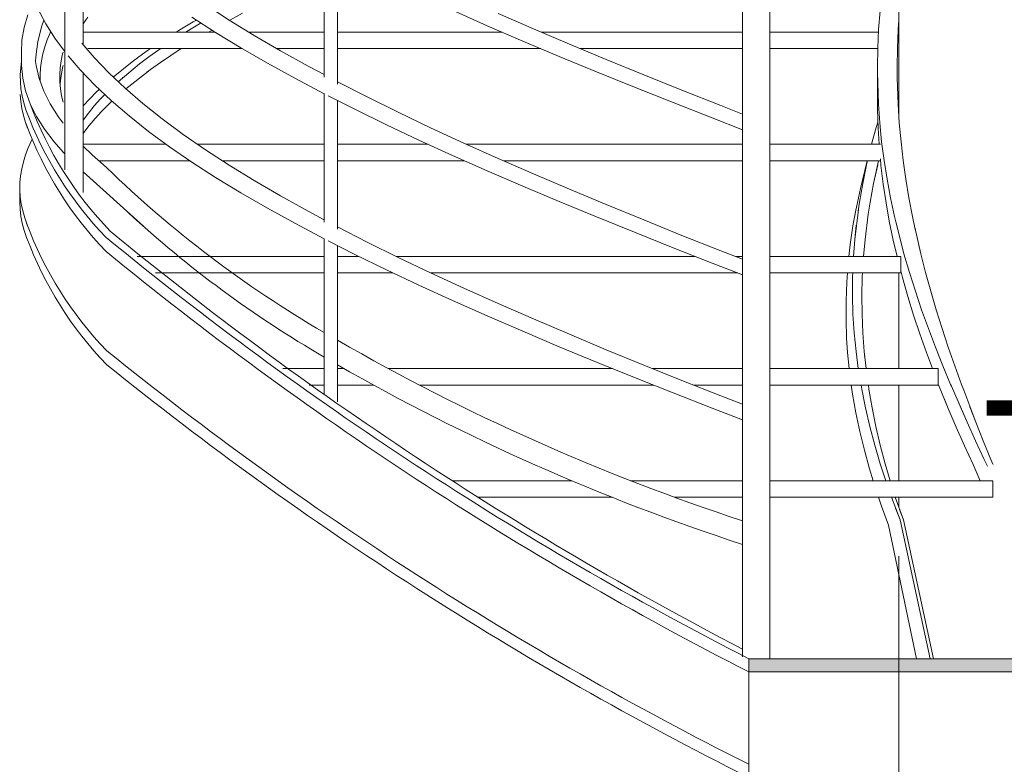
# Model space of a CAD drawing. Header units: millimetres. Extents: x 67877 to 166263, y -957 to 33454.
# Tile 34 of 98: x 80430 to 81923, y 8626 to 9755. Entities that reach past the tile are written whole.
import ezdxf

# ---------------------------------------------------------------- set-up
doc = ezdxf.new("R2010")
doc.units = ezdxf.units.MM
doc.linetypes.add('Wipeout_Contour', pattern=[1000, 0, -1000])
doc.layers.add('0_Nr_pióra__1', color=7, linetype='Continuous', lineweight=13)
doc.layers.add('0_Nr_pióra__103', color=7, linetype='Continuous', lineweight=5)
doc.styles.add('STYL_AUTOMATYCZNY_1', font='GOTHIC.TTF')

# ---------------------------------------------------------------- blocks, each defined once
blk = doc.blocks.new('Wymiary_72_4', base_point=(770546.9, 5923.1))
at = {"layer": '0_Nr_pióra__1', "linetype": 'Continuous'}
for p, q in [((770546.9, 5923.1), (770396.9, 6073.1)), ((770396.9, 6073.1), (770696.9, 6073.1)), ((770696.9, 6073.1), (770546.9, 5923.1))]:
    blk.add_line(p, q, dxfattribs=at)
at = {"layer": '0_Nr_pióra__1', "insert": (770143.5, 6152.7), "char_height": 225, "attachment_point": 7, "style": 'STYL_AUTOMATYCZNY_1'}
blk.add_mtext('\\A1;{\\pql;\\fCentury Gothic|b0|i0|c238|p34;+1,70}', dxfattribs=at)

msp = doc.modelspace()

# ---------------------------------------------------------------- linework, layer by layer
at = {"layer": '0_Nr_pióra__103', "linetype": 'Continuous'}
for p, q in [((80498.048, 9527.186), (80498.048, 10559.288)), ((81567.079, 8786.011), (81567.079, 10025.067)), ((81525.781, 8789.137), (81525.781, 10006.294)), ((80525.865, 9717.062), (80525.865, 9894.074)), ((80891.165, 9667.735), (80891.165, 9862.798)), ((81762.816, 9679.861), (81762.816, 9864.206)), ((80911.651, 9657.207), (80911.651, 9852.402)), ((80469.133, 9748.842), (80456.824, 9772.16)), ((80747.128, 9754.411), (80711.208, 9777.729)), ((80748.255, 9754.302), (80767.542, 9764.927)), ((81138.686, 9745.803), (81086.173, 9769.121)), ((81732.247, 9740.017), (81734.567, 9768.404)), ((81732.247, 9740.017), (81734.567, 9768.404)), ((80436.379, 9743.155), (80442.2, 9762.463)), ((80463.141, 9745.385), (80466.304, 9754.201)), ((80525.865, 9748.817), (80533.03, 9758.502)), ((80674.822, 9740.939), (80692.774, 9751.564)), ((80689.672, 9740.939), (80704.726, 9749.946)), ((80726.874, 9735.663), (80690.715, 9758.981)), ((80692.774, 9751.564), (80697.787, 9754.421)), ((80785.123, 9731.093), (80747.128, 9754.411)), ((80747.763, 9754.021), (80748.255, 9754.302)), ((81208.662, 9741.232), (81155.3, 9764.55)), ((81761.82, 9740.017), (81762.816, 9754.507)), ((81761.82, 9740.017), (81762.816, 9754.507)), ((80433.158, 9723.846), (80436.379, 9743.155)), ((80457.336, 9722.067), (80463.141, 9745.385)), ((80462.173, 9741.497), (80462.748, 9743.351)), ((80483.992, 9725.524), (80469.133, 9748.842)), ((80476.006, 9734.935), (80476.878, 9736.688)), ((80525.865, 9736.011), (80726.335, 9736.011)), ((80666.826, 9736.011), (80674.822, 9740.939)), ((80681.762, 9736.011), (80689.672, 9740.939)), ((80716.223, 9736.011), (80721.579, 9739.078)), ((80765.143, 9712.346), (80726.874, 9735.663)), ((80777.109, 9736.011), (80891.165, 9736.011)), ((80911.651, 9736.011), (81161.328, 9736.011)), ((81192.606, 9722.485), (81138.686, 9745.803)), ((81263.311, 9717.914), (81208.662, 9741.232)), ((81220.898, 9736.011), (81525.781, 9736.011)), ((81567.079, 9736.011), (81732.053, 9736.011)), ((81730.869, 9711.63), (81732.247, 9740.017)), ((81730.869, 9711.63), (81732.247, 9740.017)), ((81760.697, 9711.63), (81761.82, 9740.017)), ((81760.697, 9711.63), (81761.82, 9740.017)), ((80432.54, 9704.537), (80433.158, 9723.846)), ((80454.101, 9698.749), (80457.336, 9722.067)), ((80467.755, 9713.685), (80471.494, 9724.31)), ((80471.494, 9724.31), (80476.006, 9734.935)), ((80498.048, 9706.669), (80483.992, 9725.524)), ((80825.128, 9707.775), (80785.123, 9731.093)), ((81247.839, 9699.167), (81192.606, 9722.485)), ((80464.79, 9703.06), (80467.755, 9713.685)), ((80494.701, 9703.06), (80495.467, 9705.86)), ((80542.434, 9697.636), (80523.77, 9719.518)), ((80533.102, 9711.011), (80767.45, 9711.011)), ((80610.221, 9698.439), (80625.272, 9709.064)), ((80625.272, 9709.064), (80628.166, 9711.011)), ((80625.763, 9698.439), (80640.654, 9709.064)), ((80640.654, 9709.064), (80643.517, 9711.011)), ((80658.761, 9700.729), (80674.692, 9711.011)), ((80805.456, 9689.028), (80765.143, 9712.346)), ((80819.576, 9711.011), (80891.165, 9711.011)), ((80867.074, 9684.457), (80825.128, 9707.775)), ((80911.651, 9711.011), (80996.571, 9711.011)), ((80992.578, 9711.011), (81219.784, 9711.011)), ((81319.152, 9694.597), (81263.311, 9717.914)), ((81279.842, 9711.011), (81525.781, 9711.011)), ((81567.079, 9711.011), (81730.857, 9711.011)), ((81730.34, 9683.296), (81730.869, 9711.63)), ((81730.34, 9683.296), (81730.869, 9711.63)), ((81760.309, 9683.296), (81760.697, 9711.63)), ((81760.309, 9683.296), (81760.697, 9711.63)), ((81762.816, 9610.216), (81762.816, 9713.964)), ((80431.202, 9681.81), (80432.504, 9691.405)), ((80432.487, 9685.426), (80432.54, 9704.537)), ((80453.89, 9691.291), (80454.101, 9698.749)), ((80454.506, 9685.229), (80453.89, 9691.291)), ((80461.189, 9681.81), (80462.6, 9692.435)), ((80462.6, 9692.435), (80464.79, 9703.06)), ((80491.175, 9681.81), (80492.557, 9692.435)), ((80492.557, 9692.435), (80494.701, 9703.06)), ((80521.253, 9678.888), (80503.042, 9700.25)), ((80564.748, 9674.318), (80542.434, 9697.636)), ((80571.413, 9668.025), (80600.289, 9691.062)), ((80600.289, 9691.062), (80610.221, 9698.439)), ((80611.611, 9687.814), (80625.763, 9698.439)), ((80643.019, 9690.104), (80658.761, 9700.729)), ((81304.292, 9675.849), (81247.839, 9699.167)), ((81376.092, 9671.279), (81319.152, 9694.597)), ((80430.554, 9671.185), (80431.202, 9681.81)), ((80434.231, 9666.117), (80432.487, 9685.426)), ((80459.037, 9665.92), (80454.506, 9685.229)), ((80460.554, 9671.185), (80461.189, 9681.81)), ((80490.555, 9671.185), (80491.175, 9681.81)), ((80492.879, 9673.528), (80495.156, 9684.153)), ((80495.156, 9684.153), (80495.467, 9685.239)), ((80543.591, 9655.57), (80521.253, 9678.888)), ((80579.247, 9660.63), (80611.611, 9687.814)), ((80590.535, 9650.062), (80624.836, 9677.12)), ((80608.362, 9685.239), (80611.611, 9687.814)), ((80622.658, 9675.5), (80628.006, 9679.479)), ((80628.006, 9679.479), (80643.019, 9690.104)), ((80847.744, 9665.71), (80805.456, 9689.028)), ((80891.165, 9671.637), (80867.074, 9684.457)), ((81361.868, 9652.531), (81304.292, 9675.849)), ((81730.429, 9675.467), (81730.34, 9683.296)), ((81730.429, 9675.467), (81730.34, 9683.296)), ((81730.486, 9618.805), (81730.345, 9675.467)), ((81731.837, 9626.63), (81730.429, 9675.467)), ((81760.529, 9665.706), (81760.309, 9683.296)), ((81760.529, 9665.706), (81760.309, 9683.296)), ((80430.7, 9660.56), (80430.554, 9671.185)), ((80431.639, 9649.935), (80430.7, 9660.56)), ((80438.578, 9646.809), (80434.231, 9666.117)), ((80466.128, 9646.612), (80459.037, 9665.92)), ((80460.687, 9661.428), (80460.554, 9671.185)), ((80490.698, 9660.56), (80490.555, 9671.185)), ((80491.603, 9649.935), (80490.698, 9660.56)), ((80490.97, 9657.366), (80491.363, 9662.903)), ((80491.363, 9662.903), (80492.879, 9673.528)), ((80525.865, 9492.875), (80525.865, 9674.074)), ((80589.448, 9651), (80564.748, 9674.318)), ((80585.553, 9666.564), (80586.314, 9667.203)), ((80891.511, 9642.616), (80847.744, 9665.71)), ((80956.503, 9637.821), (80911.651, 9660.751)), ((81434.032, 9647.961), (81376.092, 9671.279)), ((81761.756, 9626.63), (81760.513, 9666.956)), ((80433.371, 9639.31), (80431.639, 9649.935)), ((80445.519, 9627.5), (80438.578, 9646.809)), ((80475.767, 9627.303), (80466.128, 9646.612)), ((80493.27, 9639.31), (80491.603, 9649.935)), ((80568.352, 9632.253), (80543.591, 9655.57)), ((80546.324, 9645.314), (80550.396, 9649.163)), ((80616.492, 9627.682), (80589.448, 9651)), ((81420.469, 9629.214), (81361.868, 9652.531)), ((81492.874, 9624.643), (81434.032, 9647.961)), ((81730.486, 9618.805), (81730.415, 9647.138)), ((80431.425, 9631.028), (80430.619, 9641.653)), ((80433.024, 9620.403), (80431.425, 9631.028)), ((80435.896, 9628.685), (80433.371, 9639.31)), ((80495.467, 9629.7), (80493.27, 9639.31)), ((80526.195, 9624.064), (80535.866, 9634.689)), ((80535.866, 9634.689), (80546.324, 9645.314)), ((80542.616, 9624.064), (80552.187, 9634.689)), ((80552.187, 9634.689), (80558.684, 9641.358)), ((80564.149, 9626.354), (80569.422, 9631.334)), ((80595.493, 9608.935), (80568.352, 9632.253)), ((80891.165, 9447.735), (80891.165, 9642.798)), ((80937.953, 9619.074), (80897.64, 9639.501)), ((80911.651, 9437.207), (80911.651, 9632.402)), ((81003.832, 9614.504), (80956.503, 9637.821)), ((81761.756, 9626.63), (81761.11, 9643.377)), ((80435.415, 9609.778), (80433.024, 9620.403)), ((80439.212, 9618.06), (80435.896, 9628.685)), ((80455.044, 9608.192), (80445.519, 9627.5)), ((80487.937, 9607.995), (80475.767, 9627.303)), ((80525.865, 9623.668), (80526.195, 9624.064)), ((80533.829, 9613.439), (80542.616, 9624.064)), ((80543.968, 9605.104), (80553.669, 9615.729)), ((80553.669, 9615.729), (80564.149, 9626.354)), ((80645.834, 9604.364), (80616.492, 9627.682)), ((80985.72, 9595.756), (80937.953, 9619.074)), ((81479.994, 9605.896), (81420.469, 9629.214)), ((81525.781, 9611.797), (81492.874, 9624.643)), ((81731.407, 9590.472), (81730.486, 9618.805)), ((81731.407, 9590.472), (81730.486, 9618.805)), ((81733.856, 9598.296), (81731.837, 9626.63)), ((81733.856, 9598.296), (81731.837, 9626.63)), ((81763.585, 9598.296), (81761.756, 9626.63)), ((81763.585, 9598.296), (81761.756, 9626.63)), ((80438.597, 9599.153), (80435.415, 9609.778)), ((80467.135, 9588.883), (80455.044, 9608.192)), ((80495.467, 9598.091), (80487.937, 9607.995)), ((80525.831, 9602.814), (80533.829, 9613.439)), ((80535.05, 9594.479), (80543.968, 9605.104)), ((80624.969, 9585.617), (80595.493, 9608.935)), ((80677.424, 9581.046), (80645.834, 9604.364)), ((81052.797, 9591.186), (81003.832, 9614.504)), ((81525.781, 9588.178), (81479.994, 9605.896)), ((80441.77, 9590.667), (80438.597, 9599.153)), ((80481.772, 9569.574), (80467.135, 9588.883)), ((80526.921, 9583.854), (80535.05, 9594.479)), ((81035.155, 9572.439), (80985.72, 9595.756)), ((81103.315, 9567.868), (81052.797, 9591.186)), ((81721.642, 9566.011), (81728.658, 9591.655)), ((81721.642, 9566.011), (81728.658, 9591.655)), ((81728.658, 9591.655), (81731.107, 9599.711)), ((81728.658, 9591.655), (81731.107, 9599.711)), ((81732.934, 9566.011), (81731.407, 9590.472)), ((81732.934, 9566.011), (81731.407, 9590.472)), ((81736.715, 9569.963), (81733.856, 9598.296)), ((81736.715, 9569.963), (81733.856, 9598.296)), ((81766.144, 9569.963), (81763.585, 9598.296)), ((81766.144, 9569.963), (81763.585, 9598.296)), ((80442.663, 9560.709), (80448.596, 9573.595)), ((80525.865, 9582.33), (80526.921, 9583.854)), ((80656.727, 9562.299), (80624.969, 9585.617)), ((80711.208, 9557.729), (80677.424, 9581.046)), ((81086.173, 9549.121), (81035.155, 9572.439)), ((80438.558, 9550.084), (80442.663, 9560.709)), ((80495.467, 9554.164), (80481.772, 9569.574)), ((80525.865, 9566.011), (80651.671, 9566.011)), ((80539.406, 9550.069), (80525.865, 9563.394)), ((80690.715, 9538.981), (80656.727, 9562.299)), ((80699.207, 9566.011), (80761.589, 9566.011)), ((80747.128, 9534.411), (80711.208, 9557.729)), ((80756.54, 9566.011), (80891.165, 9566.011)), ((80820.281, 9566.011), (80885.623, 9566.011)), ((80911.651, 9566.011), (81049.218, 9566.011)), ((80911.651, 9566.011), (81049.218, 9566.011)), ((80911.651, 9566.011), (80913.019, 9566.011)), ((81155.3, 9544.55), (81103.315, 9567.868)), ((81107.454, 9566.011), (81321.311, 9566.011)), ((81107.454, 9566.011), (81321.311, 9566.011)), ((81308.809, 9566.011), (81525.781, 9566.011)), ((81391.538, 9566.011), (81517.487, 9566.011)), ((81567.079, 9566.011), (81734.928, 9566.011)), ((81567.079, 9566.011), (81734.928, 9566.011)), ((81740.401, 9541.63), (81736.715, 9569.963)), ((81740.401, 9541.63), (81736.715, 9569.963)), ((81769.422, 9541.63), (81766.144, 9569.963)), ((81769.422, 9541.63), (81766.144, 9569.963)), ((80435.243, 9539.459), (80438.558, 9550.084)), ((80498.048, 9551.573), (80495.467, 9554.164)), ((80561.451, 9530.761), (80539.406, 9550.069)), ((80549.748, 9541.011), (80687.756, 9541.011)), ((80549.748, 9541.011), (80687.756, 9541.011)), ((80549.748, 9541.011), (80687.756, 9541.011)), ((80736.96, 9541.011), (80814.112, 9541.011)), ((80736.96, 9541.011), (80814.112, 9541.011)), ((80736.96, 9541.011), (80814.112, 9541.011)), ((80802.509, 9541.011), (80885.978, 9541.011)), ((80874.829, 9541.011), (80885.623, 9541.011)), ((80885.978, 9541.011), (80891.165, 9541.011)), ((80911.651, 9541.011), (81104.436, 9541.011)), ((80911.651, 9541.011), (81104.436, 9541.011)), ((81138.686, 9525.803), (81086.173, 9549.121)), ((81208.662, 9521.232), (81155.3, 9544.55)), ((81163.398, 9541.011), (81396.333, 9541.011)), ((81163.398, 9541.011), (81396.333, 9541.011)), ((81389.769, 9541.011), (81517.487, 9541.011)), ((81466.923, 9541.011), (81517.487, 9541.011)), ((81504.084, 9541.011), (81525.781, 9541.011)), ((81567.079, 9541.011), (81735.123, 9541.011)), ((81567.079, 9541.011), (81735.123, 9541.011)), ((81704.547, 9498.83), (81715.06, 9541.12)), ((81714.04, 9534.988), (81715.499, 9541.011)), ((81714.04, 9534.988), (81715.499, 9541.011)), ((81724.664, 9506.655), (81732.089, 9541.011)), ((81735.786, 9533.805), (81734.851, 9543.954)), ((81735.786, 9533.805), (81734.851, 9543.954)), ((81744.902, 9513.296), (81740.401, 9541.63)), ((81744.902, 9513.296), (81740.401, 9541.63)), ((81773.407, 9513.296), (81769.422, 9541.63)), ((81773.407, 9513.296), (81769.422, 9541.63)), ((80430.989, 9518.209), (80432.72, 9528.834)), ((80432.72, 9528.834), (80435.243, 9539.459)), ((80726.874, 9515.663), (80690.715, 9538.981)), ((80785.123, 9511.093), (80747.128, 9534.411)), ((81704.547, 9498.83), (81711.59, 9527.163)), ((81708.085, 9506.655), (81714.04, 9534.988)), ((81708.085, 9506.655), (81714.04, 9534.988)), ((81724.664, 9506.655), (81730.787, 9534.988)), ((81739.228, 9505.472), (81735.786, 9533.805)), ((81739.228, 9505.472), (81735.786, 9533.805)), ((80430.052, 9507.584), (80430.989, 9518.209)), ((80617.225, 9441.652), (80525.865, 9524.363)), ((80765.143, 9492.346), (80726.874, 9515.663)), ((80825.128, 9487.775), (80785.123, 9511.093)), ((81192.606, 9502.485), (81138.686, 9525.803)), ((81263.311, 9497.914), (81208.662, 9521.232)), ((81750.201, 9484.963), (81744.902, 9513.296)), ((81750.201, 9484.963), (81744.902, 9513.296)), ((81778.085, 9484.963), (81773.407, 9513.296)), ((81778.085, 9484.963), (81773.407, 9513.296)), ((80429.694, 9478.052), (80429.908, 9496.959)), ((80429.908, 9496.959), (80430.052, 9507.584)), ((80430.559, 9486.334), (80429.908, 9496.959)), ((81247.839, 9479.167), (81192.606, 9502.485)), ((81319.152, 9474.597), (81263.311, 9497.914)), ((81698.45, 9470.497), (81704.547, 9498.83)), ((81698.45, 9470.497), (81704.547, 9498.83)), ((81703.065, 9478.321), (81708.085, 9506.655)), ((81703.065, 9478.321), (81708.085, 9506.655)), ((81719.413, 9478.321), (81724.664, 9506.655)), ((81719.413, 9478.321), (81724.664, 9506.655)), ((81743.489, 9477.138), (81739.228, 9505.472)), ((81743.489, 9477.138), (81739.228, 9505.472)), ((80432.003, 9475.709), (80430.559, 9486.334)), ((80805.456, 9469.028), (80765.143, 9492.346)), ((80867.074, 9464.457), (80825.128, 9487.775)), ((81756.278, 9456.63), (81750.201, 9484.963)), ((81756.278, 9456.63), (81750.201, 9484.963)), ((81783.439, 9456.63), (81778.085, 9484.963)), ((81783.439, 9456.63), (81778.085, 9484.963)), ((80430.211, 9467.427), (80429.694, 9478.052)), ((80431.522, 9456.802), (80430.211, 9467.427)), ((80434.241, 9465.084), (80432.003, 9475.709)), ((80847.744, 9445.71), (80805.456, 9469.028)), ((81304.292, 9455.849), (81247.839, 9479.167)), ((81376.092, 9451.279), (81319.152, 9474.597)), ((81695.895, 9421.655), (81701.471, 9467.226)), ((81697.654, 9466.097), (81698.45, 9470.497)), ((81697.654, 9466.097), (81698.45, 9470.497)), ((81701.146, 9464.964), (81703.065, 9478.321)), ((81701.146, 9464.964), (81703.065, 9478.321)), ((81716.587, 9459.956), (81719.413, 9478.321)), ((81716.587, 9459.956), (81719.413, 9478.321)), ((81748.404, 9449.638), (81743.489, 9477.138)), ((81748.404, 9449.638), (81743.489, 9477.138)), ((80433.626, 9446.177), (80431.522, 9456.802)), ((80437.27, 9454.459), (80434.241, 9465.084)), ((80441.089, 9443.834), (80437.27, 9454.459)), ((80891.165, 9451.637), (80867.074, 9464.457)), ((81361.868, 9432.531), (81304.292, 9455.849)), ((81693.322, 9442.163), (81697.654, 9466.097)), ((81711.603, 9421.655), (81716.587, 9459.956)), ((81758.776, 9446.274), (81756.278, 9456.63)), ((81758.776, 9446.274), (81756.278, 9456.63)), ((81787.62, 9436.92), (81783.439, 9456.63)), ((81787.62, 9436.92), (81783.439, 9456.63)), ((80436.523, 9435.552), (80433.626, 9446.177)), ((80441.298, 9443.352), (80441.089, 9443.834)), ((80891.511, 9422.616), (80847.744, 9445.71)), ((80956.503, 9417.821), (80911.651, 9440.751)), ((81434.032, 9427.961), (81376.092, 9451.279)), ((81689.182, 9413.83), (81693.322, 9442.163)), ((81689.182, 9413.83), (81693.322, 9442.163)), ((81693.322, 9442.163), (81693.835, 9444.999)), ((81695.895, 9421.655), (81698.293, 9443.567)), ((81711.603, 9421.655), (81713.67, 9438.624)), ((81754.401, 9420.472), (81748.404, 9449.638)), ((81770.676, 9399.963), (81758.124, 9448.977)), ((81796.093, 9399.963), (81786.9, 9440.318)), ((80440.21, 9424.927), (80436.523, 9435.552)), ((80891.165, 9187.555), (80891.165, 9422.798)), ((81420.469, 9409.214), (81361.868, 9432.531)), ((81492.874, 9404.643), (81434.032, 9427.961)), ((81693.973, 9396.011), (81695.895, 9421.655)), ((81693.973, 9396.011), (81695.895, 9421.655)), ((81709.313, 9396.011), (81711.603, 9421.655)), ((81709.313, 9396.011), (81711.603, 9421.655)), ((81754.401, 9420.472), (81753.282, 9425.893)), ((81770.676, 9399.963), (81764.736, 9422.211)), ((80937.953, 9399.074), (80897.64, 9419.501)), ((80911.651, 9175.67), (80911.651, 9412.402)), ((81003.832, 9394.504), (80956.503, 9417.821)), ((81479.994, 9385.896), (81420.469, 9409.214)), ((81687.21, 9396.011), (81689.182, 9413.83)), ((81687.21, 9396.011), (81689.182, 9413.83)), ((81760.109, 9396.011), (81754.401, 9420.472)), ((81760.109, 9396.011), (81754.401, 9420.472)), ((81796.093, 9399.963), (81793.007, 9413.125)), ((80607.688, 9396.011), (80891.165, 9396.011)), ((80911.651, 9396.011), (80944.228, 9396.011)), ((80985.72, 9375.756), (80937.953, 9399.074)), ((81000.772, 9396.011), (81176.844, 9396.011)), ((81052.797, 9371.186), (81003.832, 9394.504)), ((81152.896, 9396.011), (81454.172, 9396.011)), ((81245.763, 9396.011), (81454.172, 9396.011)), ((81525.781, 9391.797), (81492.874, 9404.643)), ((81514.985, 9396.011), (81525.781, 9396.011)), ((81514.985, 9396.011), (81517.487, 9396.011)), ((81514.985, 9396.011), (81517.487, 9396.011)), ((81567.079, 9396.011), (81765.795, 9396.011)), ((81567.079, 9396.011), (81765.795, 9396.011)), ((81765.795, 9396.011), (81765.795, 9371.011)), ((81778.943, 9371.63), (81770.676, 9399.963)), ((81778.943, 9371.63), (81770.676, 9399.963)), ((81803.346, 9371.63), (81796.093, 9399.963)), ((81803.346, 9371.63), (81796.093, 9399.963)), ((81525.781, 9368.178), (81479.994, 9385.896)), ((80635.774, 9371.011), (80891.165, 9371.011)), ((80911.651, 9371.011), (80995.78, 9371.011)), ((81035.155, 9352.439), (80985.72, 9375.756)), ((81103.315, 9347.868), (81052.797, 9371.186)), ((81053.175, 9371.011), (81248.012, 9371.011)), ((81217.361, 9371.011), (81248.012, 9371.011)), ((81228.729, 9371.011), (81518.46, 9371.011)), ((81317.684, 9371.011), (81517.487, 9371.011)), ((81567.079, 9371.011), (81766.493, 9371.011)), ((81567.079, 9371.011), (81766.493, 9371.011)), ((81567.079, 9371.011), (81572.432, 9371.011)), ((81683.925, 9357.163), (81684.962, 9371.011)), ((81683.925, 9357.163), (81684.962, 9371.011)), ((81692.49, 9336.655), (81692.635, 9364.988)), ((81692.49, 9336.655), (81692.635, 9364.988)), ((81692.635, 9364.988), (81692.877, 9371.011)), ((81692.635, 9364.988), (81692.877, 9371.011)), ((81706.808, 9336.655), (81707.472, 9364.988)), ((81706.808, 9336.655), (81707.472, 9364.988)), ((81707.472, 9364.988), (81707.812, 9371.011)), ((81707.472, 9364.988), (81707.812, 9371.011)), ((81762.816, 9226.011), (81762.816, 9371.011)), ((81768.362, 9363.805), (81765.729, 9373.954)), ((81768.362, 9363.805), (81765.729, 9373.954)), ((81776.423, 9335.472), (81768.362, 9363.805)), ((81776.423, 9335.472), (81768.362, 9363.805)), ((81787.882, 9343.296), (81778.943, 9371.63)), ((81787.882, 9343.296), (81778.943, 9371.63)), ((81811.181, 9343.296), (81803.346, 9371.63)), ((81811.181, 9343.296), (81803.346, 9371.63)), ((81086.173, 9329.121), (81035.155, 9352.439)), ((81155.3, 9324.55), (81103.315, 9347.868)), ((81682.826, 9328.83), (81683.925, 9357.163)), ((81682.826, 9328.83), (81683.925, 9357.163)), ((81693.335, 9308.321), (81692.49, 9336.655)), ((81693.335, 9308.321), (81692.49, 9336.655)), ((81707.082, 9308.321), (81706.808, 9336.655)), ((81707.082, 9308.321), (81706.808, 9336.655)), ((81785.166, 9307.138), (81776.423, 9335.472)), ((81785.166, 9307.138), (81776.423, 9335.472)), ((81797.461, 9314.963), (81787.882, 9343.296)), ((81797.461, 9314.963), (81787.882, 9343.296)), ((81819.57, 9314.963), (81811.181, 9343.296)), ((81819.57, 9314.963), (81811.181, 9343.296)), ((81138.686, 9305.803), (81086.173, 9329.121)), ((81208.662, 9301.232), (81155.3, 9324.55)), ((81682.754, 9300.497), (81682.826, 9328.83)), ((81682.754, 9300.497), (81682.826, 9328.83)), ((81192.606, 9282.485), (81138.686, 9305.803)), ((81695.168, 9279.988), (81693.335, 9308.321)), ((81695.168, 9279.988), (81693.335, 9308.321)), ((81708.293, 9279.988), (81707.082, 9308.321)), ((81708.293, 9279.988), (81707.082, 9308.321)), ((81794.559, 9278.805), (81785.166, 9307.138)), ((81794.559, 9278.805), (81785.166, 9307.138)), ((81807.645, 9286.63), (81797.461, 9314.963)), ((81807.645, 9286.63), (81797.461, 9314.963)), ((81828.482, 9286.63), (81819.57, 9314.963)), ((81828.482, 9286.63), (81819.57, 9314.963)), ((81263.311, 9277.914), (81208.662, 9301.232)), ((81683.709, 9272.163), (81682.754, 9300.497)), ((81683.709, 9272.163), (81682.754, 9300.497)), ((81247.839, 9259.167), (81192.606, 9282.485)), ((81319.152, 9254.597), (81263.311, 9277.914)), ((81685.249, 9250.12), (81683.709, 9272.163)), ((81685.249, 9250.12), (81683.709, 9272.163)), ((81697.983, 9251.655), (81695.168, 9279.988)), ((81697.983, 9251.655), (81695.168, 9279.988)), ((81710.438, 9251.655), (81708.293, 9279.988)), ((81710.438, 9251.655), (81708.293, 9279.988)), ((81804.566, 9250.472), (81794.559, 9278.805)), ((81804.566, 9250.472), (81794.559, 9278.805)), ((81818.395, 9258.296), (81807.645, 9286.63)), ((81818.395, 9258.296), (81807.645, 9286.63)), ((81837.884, 9258.296), (81828.482, 9286.63)), ((81837.884, 9258.296), (81828.482, 9286.63)), ((81304.292, 9235.849), (81247.839, 9259.167)), ((81829.672, 9229.963), (81818.395, 9258.296)), ((81829.672, 9229.963), (81818.395, 9258.296)), ((81847.741, 9229.963), (81837.884, 9258.296)), ((81847.741, 9229.963), (81837.884, 9258.296)), ((81376.092, 9231.279), (81319.152, 9254.597)), ((81687.571, 9226.011), (81685.249, 9250.12)), ((81698.774, 9245.733), (81697.983, 9251.655)), ((81701.409, 9226.011), (81697.983, 9251.655)), ((81711.527, 9241.597), (81710.438, 9251.655)), ((81713.216, 9226.011), (81710.438, 9251.655)), ((81813.705, 9226.011), (81804.566, 9250.472)), ((81813.705, 9226.011), (81804.566, 9250.472)), ((81361.868, 9212.531), (81304.292, 9235.849)), ((81434.032, 9207.961), (81376.092, 9231.279)), ((81841.434, 9201.63), (81829.672, 9229.963)), ((81841.434, 9201.63), (81829.672, 9229.963)), ((81858.016, 9201.63), (81847.741, 9229.963)), ((81858.016, 9201.63), (81847.741, 9229.963)), ((80828.638, 9226.011), (80891.165, 9226.011)), ((80911.651, 9226.011), (80921.585, 9226.011)), ((80988.595, 9226.011), (81328.584, 9226.011)), ((81420.469, 9189.214), (81361.868, 9212.531)), ((81389.181, 9226.011), (81525.781, 9226.011)), ((81567.079, 9226.011), (81690.687, 9226.011)), ((81567.079, 9226.011), (81690.687, 9226.011)), ((81687.571, 9226.011), (81687.462, 9227.048)), ((81690.687, 9226.011), (81822.339, 9226.011)), ((81759.587, 9226.011), (81822.339, 9226.011)), ((81822.339, 9226.011), (81822.339, 9201.011)), ((80868.586, 9201.011), (80891.165, 9201.011)), ((80911.651, 9201.011), (80966.365, 9201.011)), ((81035.783, 9201.011), (81390.82, 9201.011)), ((81492.874, 9184.643), (81434.032, 9207.961)), ((81451.569, 9201.011), (81525.781, 9201.011)), ((81567.079, 9201.011), (81768.469, 9201.011)), ((81567.079, 9201.011), (81822.339, 9201.011)), ((81692.683, 9187.163), (81690.728, 9201.011)), ((81692.683, 9187.163), (81690.728, 9201.011)), ((81706.511, 9194.988), (81705.503, 9201.011)), ((81706.511, 9194.988), (81705.503, 9201.011)), ((81717.49, 9194.988), (81716.643, 9201.011)), ((81717.49, 9194.988), (81716.643, 9201.011)), ((81762.816, 9056.011), (81762.816, 9201.011)), ((81837.899, 9165.472), (81823.179, 9201.356)), ((81842.517, 9199.116), (81841.434, 9201.63)), ((81842.517, 9199.116), (81841.434, 9201.63)), ((81866.241, 9144.963), (81842.517, 9199.116)), ((81861.246, 9193.042), (81858.016, 9201.63)), ((81861.246, 9193.042), (81858.016, 9201.63)), ((81479.994, 9165.896), (81420.469, 9189.214)), ((81525.781, 9171.797), (81492.874, 9184.643)), ((81697.673, 9158.83), (81692.683, 9187.163)), ((81697.673, 9158.83), (81692.683, 9187.163)), ((81712.193, 9166.655), (81706.511, 9194.988)), ((81712.193, 9166.655), (81706.511, 9194.988)), ((81722.372, 9166.655), (81717.49, 9194.988)), ((81722.372, 9166.655), (81717.49, 9194.988)), ((81879.672, 9144.963), (81861.246, 9193.042)), ((81837.899, 9165.472), (81831.651, 9180.704)), ((81853.639, 9173.296), (81853.469, 9173.692)), ((81853.639, 9173.296), (81853.469, 9173.692)), ((81866.241, 9144.963), (81853.639, 9173.296)), ((81879.672, 9144.963), (81870.665, 9168.164)), ((81525.781, 9148.178), (81479.994, 9165.896)), ((81703.636, 9130.497), (81697.673, 9158.83)), ((81703.636, 9130.497), (81697.673, 9158.83)), ((81718.794, 9138.321), (81712.193, 9166.655)), ((81718.794, 9138.321), (81712.193, 9166.655)), ((81728.135, 9138.321), (81722.372, 9166.655)), ((81728.135, 9138.321), (81722.372, 9166.655)), ((81849.977, 9137.138), (81837.899, 9165.472)), ((81849.977, 9137.138), (81837.899, 9165.472)), ((81726.289, 9109.988), (81718.794, 9138.321)), ((81726.289, 9109.988), (81718.794, 9138.321)), ((81734.758, 9109.988), (81728.135, 9138.321)), ((81734.758, 9109.988), (81728.135, 9138.321)), ((81879.193, 9116.63), (81866.241, 9144.963)), ((81879.193, 9116.63), (81866.241, 9144.963)), ((81890.971, 9116.63), (81879.672, 9144.963)), ((81890.971, 9116.63), (81879.672, 9144.963)), ((81710.549, 9102.163), (81703.636, 9130.497)), ((81710.549, 9102.163), (81703.636, 9130.497)), ((81862.465, 9108.805), (81849.977, 9137.138)), ((81862.465, 9108.805), (81849.977, 9137.138)), ((81734.65, 9081.655), (81726.289, 9109.988)), ((81734.65, 9081.655), (81726.289, 9109.988)), ((81742.216, 9081.655), (81734.758, 9109.988)), ((81742.216, 9081.655), (81734.758, 9109.988)), ((81875.318, 9080.472), (81862.465, 9108.805)), ((81875.318, 9080.472), (81862.465, 9108.805)), ((81892.448, 9088.296), (81879.193, 9116.63)), ((81892.448, 9088.296), (81879.193, 9116.63)), ((81902.53, 9088.296), (81890.971, 9116.63)), ((81902.53, 9088.296), (81890.971, 9116.63)), ((81718.386, 9073.83), (81710.549, 9102.163)), ((81718.386, 9073.83), (81710.549, 9102.163)), ((81742.974, 9056.011), (81734.65, 9081.655)), ((81742.974, 9056.011), (81734.65, 9081.655)), ((81749.697, 9056.011), (81742.216, 9081.655)), ((81749.697, 9056.011), (81742.216, 9081.655)), ((81886.345, 9056.011), (81875.318, 9080.472)), ((81886.345, 9056.011), (81875.318, 9080.472)), ((81897.098, 9078.19), (81892.448, 9088.296)), ((81897.098, 9078.19), (81892.448, 9088.296)), ((81905.434, 9081.286), (81902.53, 9088.296)), ((81905.434, 9081.286), (81902.53, 9088.296)), ((81905.751, 9081.446), (81905.434, 9081.286)), ((81905.751, 9081.446), (81905.434, 9081.286)), ((81723.878, 9056.011), (81718.386, 9073.83)), ((81723.878, 9056.011), (81718.386, 9073.83)), ((81085.431, 9056.011), (81266.402, 9056.011)), ((81356.079, 9056.011), (81525.781, 9056.011)), ((81567.079, 9056.011), (81897.132, 9056.011)), ((81897.132, 9056.011), (81905.483, 9056.011)), ((81905.483, 9031.011), (81905.483, 9056.011)), ((81124.636, 9031.011), (81327.406, 9031.011)), ((81422.433, 9031.011), (81525.781, 9031.011)), ((81567.079, 9031.011), (81897.17, 9031.011)), ((81736.715, 9017.163), (81732.025, 9031.011)), ((81736.715, 9017.163), (81735.174, 9021.713)), ((81764.78, 8996.634), (81751.523, 9031.011)), ((81769.729, 8996.634), (81757.358, 9031.011)), ((81762.816, 9015.844), (81762.816, 9031.011)), ((81897.17, 9031.011), (81905.483, 9031.011)), ((81747.39, 8988.806), (81736.715, 9017.163)), ((81747.39, 8988.806), (81736.715, 9017.163)), ((81764.78, 8996.634), (81757.929, 9014.399)), ((81769.729, 8996.634), (81764.043, 9012.434)), ((81762.816, 7086.011), (81762.816, 8941.439)), ((81762.816, 8786.011), (81762.816, 8941.439)), ((81535.4, 8786.011), (81703.354, 8786.011)), ((81535.4, 8606.011), (81535.4, 8786.011)), ((81818.642, 8786.011), (81935.324, 8786.011)), ((81590.339, 8766.011), (81703.354, 8766.011)), ((81703.354, 8766.011), (81818.642, 8766.011)), ((81818.642, 8766.011), (81935.324, 8766.011))]:
    msp.add_line(p, q, dxfattribs=at)
at = {"layer": '0_Nr_pióra__103', "linetype": 'Continuous', "flags": 128}
for points in [[(80439.212, 9618.06, 0.1045392), (80560.715, 9424.838, 0.05375442), (81535.4, 8786.011)], [(80445.519, 9627.5, 0.1045392), (80567.022, 9434.277, 0.05246704), (81525.781, 8800.644)], [(80439.476, 9596.804, 0.1045392), (80560.715, 9403.483, 0.05375442), (81535.4, 8766.011)], [(80561.451, 9530.761, 0.06150528), (80891.165, 9280.791)], [(80594.157, 9462.536, 0.05482386), (80891.165, 9243.502)], [(80440.21, 9446.282, 0.1045392), (80561.712, 9253.059, 0.05375442), (81535.4, 8626.011)], [(80440.21, 9424.927, 0.1045392), (80561.712, 9231.704, 0.05375442), (81535.4, 8606.011)], [(80911.651, 9268.938, 0.05166062), (81525.781, 8995.3)], [(80911.651, 9231.683, 0.05165367), (81525.781, 8959.391)]]:
    msp.add_lwpolyline(points, format="xyb", dxfattribs=at)

# ---------------------------------------------------------------- block references
at = {"linetype": 'Continuous'}
msp.add_blockref('Wymiary_72_4', (82284.848, 8786.011), dxfattribs=at)

# ---------------------------------------------------------------- wipeouts: each hides what was drawn before it
at = {"linetype": 'Wipeout_Contour', "ltscale": 2310201.089192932}
msp.add_wipeout([(81789.824, 8786.011), (81778.04, 8814.559), (81778.04, 8786.011)], dxfattribs=at)

# ---------------------------------------------------------------- next in the draw order: hatches: boundary and pattern name
at = {"layer": '0_Nr_pióra__1', "linetype": 'Continuous'}
msp.add_hatch(color=256, dxfattribs=at).paths.add_polyline_path([(82665.7, 8766.011), (82665.7, 8785.215), (81535.4, 8786.011), (81535.4, 8766.011)])

# ---------------------------------------------------------------- next in the draw order: linework, layer by layer
at = {"layer": '0_Nr_pióra__1', "linetype": 'Continuous', "flags": 128}
msp.add_lwpolyline([(82665.7, 8766.011), (82665.7, 8785.215), (81535.4, 8786.011), (81535.4, 8766.011)], close=True, dxfattribs=at)
at = {"layer": '0_Nr_pióra__103', "linetype": 'Continuous'}
for p, q in [((81789.824, 8786.011), (81747.39, 8988.806)), ((81789.824, 8786.011), (81747.39, 8988.806)), ((81810.469, 8786.011), (81764.78, 8996.634)), ((81810.469, 8786.011), (81764.78, 8996.634)), ((81815.343, 8786.011), (81769.729, 8996.634)), ((81815.343, 8786.011), (81769.729, 8996.634)), ((81703.354, 8786.011), (81818.642, 8786.011))]:
    msp.add_line(p, q, dxfattribs=at)

doc.saveas('drawing.dxf')
